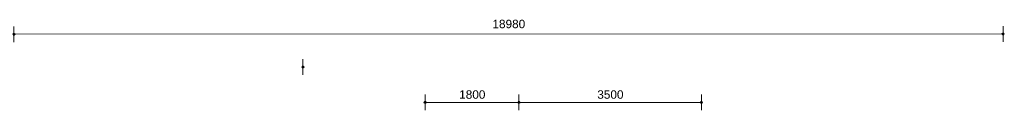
# Model space of a CAD drawing. Extents: x -294884 to 286267, y 0 to 1429765.
# Tile 101 of 178: x -74148 to -55254, y 708439 to 710176. Entities that reach past the tile are written whole.
import ezdxf

# ---------------------------------------------------------------- set-up
doc = ezdxf.new("R2010")
doc.units = 0
doc.header["$MEASUREMENT"] = 0
for name, color, linetype in [('A-0030-STRAMIEN', 1, 'Continuous'), ('A-0038-STR-MAATLIJN', 1, 'Continuous'), ('A-0040-ONDERLEGGER', 7, 'Continuous'), ('A-1130-TXT+MT-BE', 1, 'Continuous')]:
    doc.layers.add(name, color=color, linetype=linetype)
doc.dimstyles.new('@D03ST', dxfattribs={"dimtxt": 162, "dimasz": 1, "dimexe": 0.18, "dimexo": 0.0625, "dimgap": 16.2, "dimtad": 1, "dimdec": 0, "dimzin": 0, "dimdsep": 46, "dimtxsty": 'Standard', "dimblk": '^SD03____100_10', "dimcen": 0.09, "dimse1": 1, "dimse2": 1, "dimclrd": 1, "dimadec": 0, "dimazin": 0, "dimtfac": 1, "dimtdec": 4, "dimtmove": 0, "dimatfit": 3, "dimfxl": 0, "dimtolj": 1, "dimtzin": 0, "dimlwd": 13, "dimarcsym": 0})
doc.dimstyles.new('@D076', dxfattribs={"dimtxt": 630, "dimasz": 700, "dimexe": 0.18, "dimexo": 0.0625, "dimgap": 63, "dimtad": 1, "dimdec": 0, "dimzin": 0, "dimdsep": 46, "dimtxsty": 'Standard', "dimcen": 0.09, "dimse1": 1, "dimse2": 1, "dimclrd": 1, "dimadec": 0, "dimazin": 0, "dimtfac": 1, "dimtdec": 4, "dimtmove": 0, "dimatfit": 3, "dimfxl": 0, "dimtolj": 1, "dimtzin": 0, "dimlwd": 13, "dimarcsym": 0})

# ---------------------------------------------------------------- blocks, each defined once
blk = doc.blocks.new('*D')
at = {"color": 7, "linetype": 'Continuous', "lineweight": 18}
for points in [[(63166, 119959), (63144, 119983), (63120, 119961), (63142, 119937)], [(79555, 118858), (79535, 118883), (79510, 118863), (79530, 118838)], [(78980, 118574), (78960, 118599), (78934, 118579), (78955, 118554)], [(79521, 118520), (79501, 118545), (79476, 118524), (79496, 118499)], [(79521, 118520), (79501, 118545), (79476, 118524), (79496, 118499)], [(79171, 115037), (79151, 115063), (79126, 115042), (79146, 115017)], [(79171, 115037), (79151, 115063), (79126, 115042), (79146, 115017)], [(62950, 114664), (62928, 114688), (62904, 114666), (62926, 114642)], [(78450, 113301), (78429, 113326), (78404, 113305), (78425, 113280)], [(78991, 113246), (78971, 113272), (78945, 113251), (78966, 113226)], [(78991, 113246), (78971, 113272), (78945, 113251), (78966, 113226)], [(78957, 112908), (78937, 112933), (78911, 112913), (78932, 112888)], [(-122398, 58301), (-122421, 58278), (-122398, 58255), (-122375, 58278)], [(-117098, 58298), (-117121, 58275), (-117098, 58252), (-117075, 58275)], [(26619, -2093), (26642, -2070), (26619, -2047), (26596, -2070)], [(26619, -2093), (26642, -2070), (26619, -2047), (26596, -2070)], [(31919, -2093), (31942, -2070), (31919, -2047), (31896, -2070)], [(31919, -2093), (31942, -2070), (31919, -2047), (31896, -2070)], [(117098, -58298), (117121, -58275), (117098, -58252), (117075, -58275)], [(122398, -58301), (122421, -58278), (122398, -58255), (122375, -58278)]]:
    blk.add_lwpolyline(points, close=True, dxfattribs=at)
at = {"color": 1, "linetype": 'Continuous', "lineweight": 13}
for points in [[(62927, 114665), (63143, 119960)], [(63293, 119954), (62993, 119966)], [(79682, 118845), (79383, 118875)], [(79499, 118522), (79533, 118860)], [(78427, 113303), (78957, 118577)], [(79106, 118562), (78808, 118592)], [(79148, 115040), (79499, 118522)], [(79648, 118507), (79349, 118537)], [(79648, 118507), (79349, 118537)], [(78968, 113249), (79148, 115040)], [(79298, 115025), (78999, 115055)], [(79298, 115025), (78999, 115055)], [(63077, 114659), (62777, 114671)], [(78576, 113288), (78278, 113318)], [(79118, 113234), (78819, 113264)], [(79118, 113234), (78819, 113264)], [(78934, 112910), (78968, 113249)], [(79084, 112895), (78785, 112925)], [(-122398, 58428), (-122398, 58128)], [(-117098, 58425), (-117098, 58125)], [(-117098, 58275), (-122398, 58278)], [(26619, -2220), (26619, -1920)], [(26619, -2220), (26619, -1920)], [(26619, -2070), (31919, -2070)], [(26619, -2070), (31919, -2070)], [(31919, -2220), (31919, -1920)], [(31919, -2220), (31919, -1920)], [(117098, -58425), (117098, -58125)], [(122398, -58428), (122398, -58128)], [(117098, -58275), (122398, -58278)]]:
    blk.add_lwpolyline(points, dxfattribs=at)
at = {"layer": 'A-0030-STRAMIEN', "color": 1, "linetype": 'Continuous', "lineweight": 13}
for points in [[(139855, 104285), (140818, 109496)], [(140965, 109469), (140670, 109524)], [(140003, 104257), (139708, 104312)], [(150193, -2166), (150193, -1866)], [(155493, -2166), (155493, -1866)], [(150193, -2016), (155493, -2016)], [(162027, -30782), (162027, -31082)], [(167327, -30782), (167327, -31082)], [(167327, -30932), (162027, -30932)]]:
    blk.add_lwpolyline(points, dxfattribs=at)
at = {"layer": 'A-0030-STRAMIEN', "color": 7, "linetype": 'Continuous', "lineweight": 18}
for points in [[(140840, 109492), (140822, 109519), (140795, 109501), (140814, 109474)], [(139878, 104280), (139859, 104307), (139833, 104289), (139851, 104262)], [(150193, -2039), (150216, -2016), (150193, -1993), (150170, -2016)], [(155493, -2039), (155516, -2016), (155493, -1993), (155470, -2016)], [(162027, -30909), (162004, -30932), (162027, -30955), (162050, -30932)], [(167327, -30909), (167304, -30932), (167327, -30955), (167350, -30932)]]:
    blk.add_lwpolyline(points, close=True, dxfattribs=at)
at = {"layer": 'A-0038-STR-MAATLIJN', "color": 7, "linetype": 'Continuous', "lineweight": 18}
for points in [[(54797, 129790), (54775, 129813), (54751, 129791), (54773, 129768)], [(95253, 122694), (95232, 122719), (95207, 122698), (95228, 122673)], [(54234, 116190), (54212, 116214), (54188, 116192), (54210, 116168)], [(134756, 116152), (134737, 116179), (134711, 116161), (134729, 116134)], [(141535, 114904), (141516, 114930), (141490, 114912), (141508, 114885)], [(140545, 109547), (140527, 109574), (140500, 109555), (140519, 109528)], [(140545, 109547), (140527, 109574), (140500, 109555), (140519, 109528)], [(132961, 106437), (132943, 106463), (132916, 106445), (132934, 106418)], [(139738, 105178), (139720, 105205), (139693, 105186), (139712, 105159)], [(139738, 105178), (139720, 105205), (139693, 105186), (139712, 105159)], [(139583, 104335), (139564, 104362), (139538, 104343), (139556, 104317)], [(93554, 103790), (93533, 103815), (93508, 103794), (93529, 103769)], [(58987, 102748), (59011, 102770), (58989, 102794), (58965, 102772)], [(64710, 102511), (64734, 102533), (64712, 102557), (64688, 102535)], [(136387, 96140), (136414, 96158), (136396, 96185), (136369, 96167)], [(141956, 95112), (141982, 95130), (141964, 95157), (141937, 95138)], [(98415, 84674), (98440, 84695), (98419, 84720), (98394, 84699)], [(105362, 84050), (105387, 84071), (105366, 84096), (105342, 84075)], [(27759, -1278), (27736, -1301), (27759, -1324), (27782, -1301)], [(41370, -1275), (41347, -1298), (41370, -1321), (41393, -1298)], [(80074, -1279), (80051, -1302), (80074, -1325), (80097, -1302)], [(99055, -1275), (99032, -1298), (99055, -1321), (99078, -1298)], [(151050, -1293), (151073, -1270), (151050, -1247), (151027, -1270)], [(160941, -1293), (160964, -1270), (160941, -1247), (160918, -1270)], [(150193, -1739), (150216, -1716), (150193, -1693), (150170, -1716)], [(151050, -1739), (151073, -1716), (151050, -1693), (151027, -1716)], [(151050, -1739), (151073, -1716), (151050, -1693), (151027, -1716)], [(155493, -1739), (155516, -1716), (155493, -1693), (155470, -1716)], [(155493, -1739), (155516, -1716), (155493, -1693), (155470, -1716)], [(160941, -1739), (160964, -1716), (160941, -1693), (160918, -1716)], [(163921, -1806), (163944, -1783), (163921, -1760), (163898, -1783)], [(167496, -1806), (167519, -1783), (167496, -1760), (167473, -1783)], [(85620, -1954), (85643, -1931), (85620, -1908), (85597, -1931)], [(85620, -1954), (85643, -1931), (85620, -1908), (85597, -1931)], [(87964, -2634), (87987, -2611), (87964, -2588), (87941, -2611)], [(89764, -2634), (89787, -2611), (89764, -2588), (89741, -2611)], [(89764, -2634), (89787, -2611), (89764, -2588), (89741, -2611)], [(93264, -2634), (93287, -2611), (93264, -2588), (93241, -2611)], [(16419, -29586), (16442, -29609), (16419, -29632), (16396, -29609)], [(30030, -29589), (30053, -29612), (30030, -29635), (30007, -29612)], [(85801, -29618), (85824, -29641), (85801, -29664), (85778, -29641)], [(104781, -29622), (104804, -29645), (104781, -29668), (104758, -29645)], [(156589, -30076), (156566, -30053), (156589, -30030), (156612, -30053)], [(166470, -30076), (166447, -30053), (166470, -30030), (166492, -30053)], [(91591, -30780), (91568, -30757), (91591, -30734), (91614, -30757)], [(95091, -30780), (95068, -30757), (95091, -30734), (95114, -30757)], [(95091, -30780), (95068, -30757), (95091, -30734), (95114, -30757)], [(96891, -30780), (96868, -30757), (96891, -30734), (96914, -30757)]]:
    blk.add_lwpolyline(points, close=True, dxfattribs=at)
at = {"layer": 'A-0038-STR-MAATLIJN', "color": 1, "linetype": 'Continuous', "lineweight": 13}
for points in [[(54211, 116191), (54774, 129790)], [(54924, 129784), (54624, 129797)], [(93531, 103792), (95230, 122696)], [(95379, 122683), (95080, 122709)], [(54361, 116185), (54061, 116197)], [(132939, 106441), (134733, 116156)], [(134881, 116129), (134586, 116184)], [(140523, 109551), (141512, 114908)], [(141660, 114881), (141365, 114935)], [(139716, 105182), (140523, 109551)], [(140670, 109524), (140375, 109578)], [(140670, 109524), (140375, 109578)], [(133086, 106414), (132791, 106468)], [(139560, 104339), (139716, 105182)], [(139863, 105155), (139568, 105209)], [(139863, 105155), (139568, 105209)], [(139708, 104312), (139413, 104366)], [(93680, 103778), (93382, 103805)], [(58982, 102621), (58994, 102921)], [(58988, 102771), (64711, 102534)], [(64705, 102384), (64717, 102684)], [(136364, 96015), (136419, 96310)], [(136392, 96163), (141960, 95134)], [(141932, 94987), (141987, 95282)], [(98404, 84548), (98430, 84847)], [(98417, 84697), (105364, 84073)], [(105351, 83924), (105378, 84222)], [(151050, -1420), (151050, -1120)], [(160941, -1420), (160941, -1120)], [(27759, -1151), (27759, -1451)], [(41370, -1298), (27759, -1301)], [(41370, -1148), (41370, -1448)], [(80074, -1152), (80074, -1452)], [(99055, -1298), (80074, -1302)], [(99055, -1148), (99055, -1448)], [(151050, -1270), (160941, -1270)], [(150193, -1866), (150193, -1566)], [(151050, -1866), (151050, -1566)], [(151050, -1866), (151050, -1566)], [(155493, -1866), (155493, -1566)], [(155493, -1866), (155493, -1566)], [(160941, -1866), (160941, -1566)], [(163921, -1933), (163921, -1633)], [(167496, -1933), (167496, -1633)], [(85620, -2081), (85620, -1781)], [(85620, -2081), (85620, -1781)], [(150193, -1716), (151050, -1716)], [(151050, -1716), (155493, -1716)], [(155493, -1716), (160941, -1716)], [(163921, -1783), (167496, -1783)], [(87964, -2761), (87964, -2461)], [(87964, -2611), (89764, -2611)], [(89764, -2761), (89764, -2461)], [(89764, -2761), (89764, -2461)], [(89764, -2611), (93264, -2611)], [(93264, -2761), (93264, -2461)], [(16419, -29459), (16419, -29759)], [(30030, -29462), (30030, -29762)], [(16419, -29609), (30030, -29612)], [(85801, -29491), (85801, -29791)], [(85801, -29641), (104781, -29645)], [(104781, -29495), (104781, -29795)], [(156589, -30203), (156589, -29903)], [(166470, -30203), (166470, -29903)], [(166470, -30053), (156589, -30053)], [(91591, -30907), (91591, -30607)], [(95091, -30907), (95091, -30607)], [(95091, -30907), (95091, -30607)], [(96891, -30907), (96891, -30607)], [(95091, -30757), (91591, -30757)], [(96891, -30757), (95091, -30757)]]:
    blk.add_lwpolyline(points, dxfattribs=at)
at = {"layer": 'A-0038-STR-MAATLIJN', "color": 1, "linetype": 'Continuous'}
blk.add_point((85620, -1931), dxfattribs=at)
at = {"layer": 'A-1130-TXT+MT-BE', "color": 1, "linetype": 'Continuous', "lineweight": 13}
for points in [[(62774, 119975), (63160, 129448)], [(63310, 129442), (63010, 129455)], [(62923, 119969), (62624, 119981)], [(62923, 119969), (62624, 119981)], [(62604, 115818), (62774, 119975)], [(62754, 115812), (62454, 115824)], [(62754, 115812), (62454, 115824)], [(62558, 114679), (62604, 115818)], [(62708, 114673), (62408, 114685)], [(-131879, 58064), (-131879, 57764)], [(-122398, 58058), (-122398, 57758)], [(-122398, 58058), (-122398, 57758)], [(-118237, 58056), (-118237, 57756)], [(-118237, 58056), (-118237, 57756)], [(-117097, 58055), (-117097, 57755)], [(-122398, 57908), (-131879, 57914)], [(-118237, 57906), (-122398, 57908)], [(-117097, 57905), (-118237, 57906)], [(26618, -1850), (26618, -1550)], [(26618, -1700), (27759, -1700)], [(27759, -1850), (27759, -1550)], [(27759, -1850), (27759, -1550)], [(27759, -1700), (31919, -1700)], [(31919, -1850), (31919, -1550)], [(31919, -1850), (31919, -1550)], [(31919, -1700), (41400, -1700)], [(41400, -1850), (41400, -1550)], [(25452, -30820), (25452, -30520)], [(30752, -30820), (30752, -30520)], [(25452, -30670), (30752, -30670)], [(71110, -33871), (70810, -33871)], [(70960, -34871), (70960, -33871)], [(115190, -33871), (114890, -33871)], [(115040, -34871), (115040, -33871)], [(71110, -34871), (70810, -34871)], [(115190, -34871), (114890, -34871)], [(117097, -58055), (117097, -57755)], [(118237, -58056), (118237, -57756)], [(118237, -58056), (118237, -57756)], [(122398, -58058), (122398, -57758)], [(122398, -58058), (122398, -57758)], [(131879, -58064), (131879, -57764)], [(117097, -57905), (118237, -57906)], [(118237, -57906), (122398, -57908)], [(122398, -57908), (131879, -57914)]]:
    blk.add_lwpolyline(points, dxfattribs=at)
at = {"layer": 'A-1130-TXT+MT-BE', "color": 7, "linetype": 'Continuous', "lineweight": 18}
for points in [[(63183, 129448), (63161, 129471), (63137, 129449), (63159, 129426)], [(62797, 119974), (62774, 119998), (62751, 119976), (62773, 119952)], [(62797, 119974), (62774, 119998), (62751, 119976), (62773, 119952)], [(62627, 115817), (62605, 115841), (62581, 115819), (62603, 115795)], [(62627, 115817), (62605, 115841), (62581, 115819), (62603, 115795)], [(62581, 114678), (62559, 114702), (62535, 114680), (62557, 114656)], [(-131879, 57937), (-131902, 57914), (-131879, 57891), (-131856, 57914)], [(-122398, 57931), (-122421, 57908), (-122398, 57885), (-122375, 57908)], [(-122398, 57931), (-122421, 57908), (-122398, 57885), (-122375, 57908)], [(-118237, 57929), (-118260, 57906), (-118237, 57883), (-118214, 57906)], [(-118237, 57929), (-118260, 57906), (-118237, 57883), (-118214, 57906)], [(-117097, 57928), (-117120, 57905), (-117097, 57882), (-117074, 57905)], [(26618, -1723), (26641, -1700), (26618, -1677), (26595, -1700)], [(27759, -1723), (27782, -1700), (27759, -1677), (27736, -1700)], [(27759, -1723), (27782, -1700), (27759, -1677), (27736, -1700)], [(31919, -1723), (31942, -1700), (31919, -1677), (31896, -1700)], [(31919, -1723), (31942, -1700), (31919, -1677), (31896, -1700)], [(41400, -1723), (41423, -1700), (41400, -1677), (41377, -1700)], [(25452, -30693), (25475, -30670), (25452, -30647), (25429, -30670)], [(30752, -30693), (30775, -30670), (30752, -30647), (30729, -30670)], [(70982, -33871), (70960, -33848), (70937, -33871), (70960, -33894)], [(115063, -33871), (115040, -33848), (115017, -33871), (115040, -33894)], [(70982, -34871), (70960, -34848), (70937, -34871), (70960, -34894)], [(115063, -34871), (115040, -34848), (115017, -34871), (115040, -34894)], [(117097, -57928), (117120, -57905), (117097, -57882), (117074, -57905)], [(118237, -57929), (118260, -57906), (118237, -57883), (118214, -57906)], [(118237, -57929), (118260, -57906), (118237, -57883), (118214, -57906)], [(122398, -57931), (122421, -57908), (122398, -57885), (122375, -57908)], [(122398, -57931), (122421, -57908), (122398, -57885), (122375, -57908)], [(131879, -57937), (131902, -57914), (131879, -57891), (131856, -57914)]]:
    blk.add_lwpolyline(points, close=True, dxfattribs=at)
at = {"color": 7, "linetype": 'Continuous', "char_height": 135, "attachment_point": 7, "line_spacing_factor": 0.933333}
for s, insert, rotation in [('{\\fArial|b0|i0|c12|p0;340}', (79443, 118543), 84.2582), ('{\\fArial|b0|i0|c12|p0;5300}', (62969, 117109), 87.6654), ('{\\fArial|b0|i0|c12|p0;3500}', (79246, 116581), 84.2577), ('{\\fArial|b0|i0|c12|p0;5300}', (78614, 115740), 84.2577), ('{\\fArial|b0|i0|c12|p0;1800}', (78980, 113945), 84.2577), ('{\\fArial|b0|i0|c12|p0;340}', (78879, 112931), 84.2582), ('{\\fArial|b0|i0|c12|p0;5300}', (-119954, 58369), 359.9654), ('{\\fArial|b0|i0|c12|p0;5300}', (119541, -58219), 359.9654)]:
    blk.add_mtext(s, dxfattribs=dict(at, insert=insert, rotation=rotation))
at = {"color": 7, "linetype": 'Continuous', "insert": (29063, -2013), "char_height": 135, "attachment_point": 7, "line_spacing_factor": 0.933333}
blk.add_mtext('{\\fArial|b0|i0|c12|p0;5300}', dxfattribs=at)
blk.add_mtext('{\\fArial|b0|i0|c12|p0;5300}', dxfattribs=at)
at = {"layer": 'A-0030-STRAMIEN', "color": 7, "linetype": 'Continuous', "insert": (140224, 106660), "char_height": 162, "attachment_point": 7, "rotation": 79.5354, "line_spacing_factor": 0.933333}
blk.add_mtext('{\\fArial|b0|i0|c12|p0;5300}', dxfattribs=at)
at = {"layer": 'A-0030-STRAMIEN', "color": 7, "linetype": 'Continuous', "char_height": 162, "attachment_point": 7, "line_spacing_factor": 0.933333}
for insert in [(152596, -1947), (164429, -30821)]:
    blk.add_mtext('{\\fArial|b0|i0|c12|p0;5300}', dxfattribs=dict(at, insert=insert))
at = {"layer": 'A-0038-STR-MAATLIJN', "color": 7, "linetype": 'Continuous', "char_height": 162, "attachment_point": 7, "line_spacing_factor": 0.933333}
for s, insert, rotation in [('{\\fArial|b0|i0|c12|p0;13611}', (54411, 122684), 87.6307), ('{\\fArial|b0|i0|c12|p0;18980}', (94284, 112942), 84.865), ('{\\fArial|b0|i0|c12|p0;5448}', (140905, 111999), 79.5354), ('{\\fArial|b0|i0|c12|p0;9880}', (133723, 111068), 79.535), ('{\\fArial|b0|i0|c12|p0;4443}', (140007, 107136), 79.5354), ('{\\fArial|b0|i0|c12|p0;857}', (139536, 104591), 79.5354), ('{\\fArial|b0|i0|c12|p0;5728}', (61605, 102732), 357.6307), ('{\\fArial|b0|i0|c12|p0;5662}', (138945, 95761), 349.535), ('{\\fArial|b0|i0|c12|p0;6975}', (101650, 84476), 354.865), ('{\\fArial|b0|i0|c12|p0;13611}', (34255, -1189), 0.011), ('{\\fArial|b0|i0|c12|p0;18980}', (89255, -1189), 0.011), ('{\\fArial|b0|i0|c12|p0;9890}', (155748, -1201), 0), ('{\\fArial|b0|i0|c12|p0;13611}', (22915, -29499), 359.989), ('{\\fArial|b0|i0|c12|p0;18980}', (94982, -29532), 359.989), ('{\\fArial|b0|i0|c12|p0;9880}', (161282, -29984), 360)]:
    blk.add_mtext(s, dxfattribs=dict(at, insert=insert, rotation=rotation))
for s, insert in [('{\\fArial|b0|i0|c12|p0;857}', (150436, -1647)), ('{\\fArial|b0|i0|c12|p0;4443}', (153024, -1647)), ('{\\fArial|b0|i0|c12|p0;5448}', (157970, -1647)), ('{\\fArial|b0|i0|c12|p0;3575}', (165461, -1714)), ('{\\fArial|b0|i0|c12|p0;1800}', (88617, -2542)), ('{\\fArial|b0|i0|c12|p0;3500}', (91267, -2542)), ('{\\fArial|b0|i0|c12|p0;3500}', (93094, -30688)), ('{\\fArial|b0|i0|c12|p0;1800}', (95744, -30688))]:
    blk.add_mtext(s, dxfattribs=dict(at, insert=insert))
at = {"layer": 'A-1130-TXT+MT-BE', "color": 7, "linetype": 'Continuous', "char_height": 135, "attachment_point": 7, "line_spacing_factor": 0.933333}
for s, insert, rotation in [('{\\fArial|b0|i0|c12|p0;9481}', (62901, 124508), 87.6653), ('{\\fArial|b0|i0|c12|p0;4160}', (62623, 117693), 87.6653), ('{\\fArial|b0|i0|c12|p0;1140}', (62515, 115045), 87.6653), ('{\\fArial|b0|i0|c12|p0;9481}', (-127344, 58004), 359.9653), ('{\\fArial|b0|i0|c12|p0;4160}', (-120524, 58000), 359.9653), ('{\\fArial|b0|i0|c12|p0;1140}', (-117873, 57998), 359.9653), ('{\\fArial|b0|i0|c12|p0;1140}', (26982, -1643), 360), ('{\\fArial|b0|i0|c12|p0;4160}', (29633, -1643), 360), ('{\\fArial|b0|i0|c12|p0;9481}', (36454, -1643), 360), ('{\\fArial|b0|i0|c12|p0;1000}', (70902, -34578), 90), ('{\\fArial|b0|i0|c12|p0;1000}', (114982, -34578), 90), ('{\\fArial|b0|i0|c12|p0;1140}', (117461, -57848), 359.9654), ('{\\fArial|b0|i0|c12|p0;4160}', (120111, -57849), 359.9654), ('{\\fArial|b0|i0|c12|p0;9481}', (126932, -57853), 359.9654)]:
    blk.add_mtext(s, dxfattribs=dict(at, insert=insert, rotation=rotation))
at = {"layer": 'A-1130-TXT+MT-BE', "color": 7, "linetype": 'Continuous', "insert": (27896, -30612), "char_height": 135, "attachment_point": 7, "line_spacing_factor": 0.933333}
blk.add_mtext('{\\fArial|b0|i0|c12|p0;5300}', dxfattribs=at)
blk = doc.blocks.new('^SD03____100_10')
at = {"layer": 'A-0038-STR-MAATLIJN', "color": 7, "linetype": 'Continuous', "lineweight": 18}
blk.add_lwpolyline([(0, -23), (23, 0), (0, 23), (-23, 0)], close=True, dxfattribs=at)
at = {"layer": 'A-0038-STR-MAATLIJN', "color": 1, "linetype": 'Continuous', "lineweight": 13}
blk.add_lwpolyline([(0, -150), (0, 150)], dxfattribs=at)
blk = doc.blocks.new('M-NIEUW_144')
at = {"layer": 'A-0030-STRAMIEN', "color": 7, "linetype": 'Continuous'}
for base, p1, p2, angle, middle in [((155493.3, -2015.7), (150193.4, -2015.7), (155493.3, -2015.7), 0, (152843.4, -2015.7)), ((155493.3, -18548.4), (150193.4, -18548.4), (155493.3, -18548.4), 180, (152843.4, -18548.4))]:
    dim = blk.add_linear_dim(base=base, p1=p1, p2=p2, angle=angle, dimstyle='@D03ST', override={"dimpost": '{\\fArial|b0|i0|c12|p0;<>}'}, dxfattribs=at)
    dim.commit()
    dim.dimension.update_dxf_attribs({"geometry": '*D', "text_midpoint": middle})
at = {"layer": 'A-0038-STR-MAATLIJN', "color": 7, "linetype": 'Continuous'}
dim = blk.add_linear_dim(base=(167496.2, -1783), p1=(163921.3, -1783), p2=(167496.2, -1783), dimstyle='@D03ST', override={"dimpost": '{\\fArial|b0|i0|c12|p0;<>}'}, dxfattribs=at)
dim.commit()
dim.dimension.update_dxf_attribs({"geometry": '*D', "text_midpoint": (165708.8, -1783)})
for base, p1, p2, middle in [((151050.5, -1715.7), (150193.4, -1715.6), (151050.5, -1715.7), (150621.9, -1715.7)), ((155493.3, -1715.7), (151050.5, -1715.7), (155493.3, -1715.7), (153271.9, -1715.7)), ((160940.9, -1715.7), (155493.3, -1715.7), (160940.9, -1715.7), (158217.1, -1715.7)), ((160940.9, -1270), (151050.5, -1268), (160940.9, -1270), (155995.7, -1270))]:
    dim = blk.add_linear_dim(base=base, p1=p1, p2=p2, angle=0, dimstyle='@D03ST', override={"dimpost": '{\\fArial|b0|i0|c12|p0;<>}'}, dxfattribs=at)
    dim.commit()
    dim.dimension.update_dxf_attribs({"geometry": '*D', "text_midpoint": middle})
at = {"layer": 'A-0040-ONDERLEGGER', "color": 7, "linetype": 'Continuous'}
dim = blk.add_linear_dim(base=(156017.9, 72961.7), p1=(131203.8, 70832.7), p2=(155593.2, 68507.2), angle=323.18528, dimstyle='@D076', override={"dimpost": '{\\fArial|b0|i0|c12|p0;<>}'}, dxfattribs=at)
dim.commit()
dim.dimension.update_dxf_attribs({"geometry": '*D', "text_midpoint": (143758.8, 74593.8)})

msp = doc.modelspace()

# ---------------------------------------------------------------- block references
msp.add_blockref('M-NIEUW_144', (-154332, 711200))

doc.saveas('drawing.dxf')
